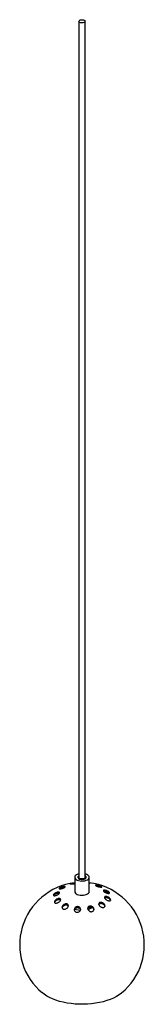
# Paper-space layout '_Trimetric' of a CAD drawing. Header units: millimetres. Extents: x -60 to 60, y -88 to 859.
import ezdxf

# ---------------------------------------------------------------- set-up
doc = ezdxf.new("R2010")
doc.units = ezdxf.units.MM

psp = doc.layouts.new('_Trimetric')

# ---------------------------------------------------------------- linework, layer by layer
at = {"color": 7, "linetype": 'Continuous', "lineweight": 25}
for p, q in [((-3, 857.17), (-3, 33.75)), ((3, 33.75), (3, 857.17)), ((-7, 34.12), (-7, 20.4)), ((3.27, 37.3), (3, 37.37)), ((3.05, 34.03), (3, 34.31)), ((7, 20.4), (7, 34.12)), ((-6.85, 3.62), (-5.21, 3.08))]:
    psp.add_line(p, q, dxfattribs=at)
at = {"color": 7, "linetype": 'Continuous', "lineweight": 25, "flags": 128}
for points in [[(-1.67, 858.45), (-0.72, 858.67), (0.32, 858.7), (1.32, 858.55), (2.16, 858.24), (2.74, 857.79), (2.99, 857.27), (2.88, 856.74), (2.42, 856.26), (1.67, 855.88), (0.72, 855.67), (-0.32, 855.63), (-1.32, 855.78), (-2.16, 856.1), (-2.74, 856.54), (-2.99, 857.06), (-2.88, 857.6), (-2.42, 858.08), (-1.67, 858.45)], [(-3, 37.37), (-4.16, 37.01), (-5.31, 36.47), (-6.19, 35.8), (-6.76, 35.05), (-7, 34.25), (-6.88, 33.44), (-6.41, 32.67), (-5.63, 31.97), (-4.56, 31.38), (-3.27, 30.93), (-1.81, 30.63), (-0.26, 30.51), (1.31, 30.57), (2.8, 30.81), (4.16, 31.22), (5.31, 31.77), (6.19, 32.43), (6.76, 33.18), (7, 33.98), (6.88, 34.79), (6.41, 35.56), (5.63, 36.26), (4.56, 36.85), (3.27, 37.3), (3.27, 37.3)], [(-3, 35.48), (-3.39, 35.21), (-3.86, 34.65), (-4, 34.04), (-3.77, 33.43), (-3.22, 32.89), (-2.37, 32.46), (-1.32, 32.17), (-0.15, 32.06), (1.04, 32.13), (2.13, 32.37), (3.03, 32.77), (3.67, 33.29), (3.98, 33.89), (3.93, 34.5), (3.54, 35.08), (3, 35.48)], [(-3, 35.4), (-3.44, 35.07), (-3.84, 34.47), (-3.86, 33.84), (-3.51, 33.24), (-2.82, 32.73), (-1.84, 32.35), (-0.69, 32.14)], [(-0.56, 32.52), (-1.59, 32.71), (-2.42, 33.08), (-2.96, 33.57), (-3.15, 34.12), (-3, 34.61)], [(-3, 34.31), (-3.05, 34.04), (-3.05, 34.03)], [(-0.69, 32.14), (0.53, 32.13), (1.7, 32.31), (2.7, 32.66), (3.44, 33.17), (3.84, 33.76), (3.86, 34.39), (3.51, 34.99), (3, 35.4)], [(3, 34.61), (3.15, 34.11), (2.96, 33.55), (2.41, 33.07), (1.56, 32.71), (0.53, 32.52), (-0.56, 32.52)], [(-7, 20.4), (-6.88, 19.73), (-6.41, 18.96), (-5.63, 18.26), (-4.56, 17.67), (-3.27, 17.21), (-1.81, 16.92), (-0.26, 16.8), (1.31, 16.86), (2.8, 17.1), (4.16, 17.5), (5.31, 18.05), (6.19, 18.72), (6.76, 19.47), (7, 20.27), (7, 20.4)], [(-5.21, 3.08), (-3.36, 2.68), (-1.66, 2.48)], [(38.16, -77.13), (37.91, -77.34), (35.62, -79.02), (33.05, -80.58), (30.22, -82.02), (27.15, -83.33), (23.87, -84.5), (20.41, -85.51), (16.78, -86.35), (13.03, -87.03), (9.17, -87.54), (5.24, -87.87), (1.27, -88.02), (-2.71, -87.98), (-6.67, -87.77), (-10.58, -87.38), (-14.4, -86.81), (-18.11, -86.07), (-21.68, -85.16), (-25.08, -84.09), (-28.29, -82.88), (-31.27, -81.52), (-34.01, -80.03), (-36.48, -78.42), (-38.16, -77.13)]]:
    psp.add_lwpolyline(points, dxfattribs=at)
at = {"color": 7, "linetype": 'Continuous', "lineweight": 25}
for centre, radius, start, end in [((0, -30.83), 60, 96.69977, 230.50278), ((0, -30.83), 60, 309.49722, 83.30023), ((2.68, 13.89), 11.1, 285.03707, 307.90983)]:
    psp.add_arc(centre, radius, start, end, dxfattribs=at)
for points, knots in [([(-7.6, 27.65), (-7.91, 27.6), (-8.54, 27.5), (-9.48, 27.41), (-10.33, 27.36), (-11.02, 27.38), (-11.45, 27.47), (-11.51, 27.62), (-11.16, 27.81), (-10.46, 28.02), (-9.58, 28.21), (-8.64, 28.37), (-7.74, 28.48), (-7.24, 28.51), (-7, 28.53)], [0, 0, 0, 0, 0.077108, 0.154097, 0.234267, 0.321344, 0.415555, 0.514113, 0.611265, 0.701133, 0.781998, 0.857113, 0.931636, 1, 1, 1, 1]), ([(7, 28.53), (7.04, 28.52), (7.28, 28.47), (7.44, 28.36), (7.45, 28.23), (7.15, 28.18), (7, 28.15)], [0, 0, 0, 0, 0.054681, 0.361223, 0.694807, 1, 1, 1, 1]), ([(-21.61, 19.33), (-21.62, 19.19), (-21.65, 18.9), (-22.06, 18.36), (-22.69, 17.81), (-23.53, 17.28), (-24.52, 16.81), (-25.57, 16.46), (-26.55, 16.32), (-27.27, 16.42), (-27.63, 16.73), (-27.61, 17.19), (-27.29, 17.72), (-26.73, 18.28), (-25.95, 18.83), (-25, 19.33), (-23.94, 19.72), (-22.92, 19.93), (-22.11, 19.89), (-21.69, 19.65), (-21.63, 19.42), (-21.61, 19.33)], [0, 0, 0, 0, 0.046965, 0.093921, 0.1414, 0.191844, 0.24665, 0.305845, 0.367504, 0.427924, 0.483566, 0.533655, 0.580419, 0.62709, 0.676427, 0.730198, 0.7887, 0.850187, 0.911081, 0.967817, 1, 1, 1, 1]), ([(-27.36, 16.58), (-27.32, 16.64), (-27.19, 16.87), (-26.71, 17.32), (-25.95, 17.87), (-24.99, 18.38), (-23.93, 18.78), (-22.92, 18.99), (-22.15, 18.98), (-21.92, 18.8), (-21.83, 18.73)], [0, 0, 0, 0, 0.0446106, 0.1643605, 0.2913267, 0.4301719, 0.5816545, 0.7410543, 0.8987132, 1, 1, 1, 1]), ([(-18.37, 23.61), (-18.72, 23.49), (-19.41, 23.26), (-20.41, 23.05), (-21.28, 22.95), (-21.9, 22.99), (-22.16, 23.2), (-22, 23.52), (-21.51, 23.91), (-20.8, 24.29), (-19.96, 24.65), (-19.02, 24.97), (-18.05, 25.23), (-17.14, 25.37), (-16.42, 25.36), (-16.06, 25.19), (-16.1, 24.88), (-16.5, 24.5), (-17.16, 24.12), (-17.82, 23.81), (-18.24, 23.66), (-18.37, 23.61)], [0, 0, 0, 0, 0.055011, 0.109881, 0.168516, 0.230034, 0.290877, 0.34731, 0.398088, 0.445125, 0.491632, 0.540476, 0.593585, 0.651495, 0.71276, 0.773983, 0.831439, 0.883538, 0.931576, 0.978306, 1, 1, 1, 1]), ([(-21.39, 22.98), (-21.2, 23.09), (-20.81, 23.32), (-19.99, 23.67), (-19.06, 24), (-18.09, 24.26), (-17.24, 24.41), (-16.88, 24.4), (-16.72, 24.39)], [0, 0, 0, 0, 0.141735, 0.301272, 0.468887, 0.651577, 0.851503, 1, 1, 1, 1]), ([(-7, 27.77), (-7.04, 27.76), (-7.22, 27.72), (-7.43, 27.68), (-7.6, 27.65)], [0, 0, 0, 0, 0.232569, 1, 1, 1, 1]), ([(15.92, 25.09), (15.61, 25.18), (14.99, 25.35), (14.16, 25.67), (13.54, 25.99), (13.18, 26.27), (13.1, 26.5), (13.33, 26.65), (13.89, 26.7), (14.77, 26.62), (15.86, 26.4), (16.96, 26.1), (17.89, 25.76), (18.59, 25.44), (19.02, 25.15), (19.19, 24.91), (19.06, 24.74), (18.59, 24.67), (17.79, 24.71), (16.84, 24.86), (16.18, 25.02), (15.92, 25.09)], [0, 0, 0, 0, 0.048658, 0.097402, 0.14447, 0.191507, 0.240955, 0.294492, 0.352584, 0.413876, 0.475043, 0.532216, 0.583698, 0.631051, 0.677437, 0.725818, 0.778269, 0.835553, 0.896517, 0.957973, 1, 1, 1, 1]), ([(14.11, 25.71), (14.34, 25.69), (14.85, 25.65), (15.9, 25.43), (16.97, 25.12), (17.72, 24.86), (17.99, 24.73), (18.02, 24.71)], [0, 0, 0, 0, 0.220008, 0.489798, 0.740926, 0.965986, 1, 1, 1, 1]), ([(20.55, 21.15), (20.54, 21.28), (20.52, 21.54), (20.88, 21.76), (21.5, 21.83), (22.38, 21.72), (23.44, 21.41), (24.55, 20.93), (25.52, 20.35), (26.18, 19.78), (26.52, 19.31), (26.55, 18.94), (26.3, 18.69), (25.76, 18.58), (24.96, 18.65), (23.93, 18.9), (22.81, 19.33), (21.78, 19.88), (21.03, 20.44), (20.66, 20.88), (20.57, 21.09), (20.55, 21.15)], [0, 0, 0, 0, 0.049713, 0.099318, 0.151742, 0.208794, 0.269564, 0.331145, 0.389565, 0.442388, 0.490474, 0.536803, 0.584482, 0.635835, 0.691989, 0.752301, 0.814013, 0.87323, 0.927329, 0.976606, 1, 1, 1, 1]), ([(20.81, 20.74), (20.84, 20.76), (20.97, 20.86), (21.5, 20.89), (22.35, 20.78), (23.42, 20.46), (24.54, 19.97), (25.49, 19.39), (26.06, 18.94), (26.19, 18.74), (26.22, 18.71)], [0, 0, 0, 0, 0.035497, 0.177832, 0.333205, 0.49922, 0.667803, 0.827642, 0.971626, 1, 1, 1, 1]), ([(-20.65, 13.1), (-20.59, 12.92), (-20.46, 12.56), (-20.65, 11.89), (-21.11, 11.17), (-21.84, 10.46), (-22.82, 9.82), (-23.92, 9.37), (-24.99, 9.19), (-25.84, 9.32), (-26.36, 9.7), (-26.57, 10.24), (-26.48, 10.88), (-26.11, 11.58), (-25.45, 12.31), (-24.54, 12.99), (-23.45, 13.51), (-22.35, 13.76), (-21.43, 13.7), (-20.88, 13.43), (-20.71, 13.18), (-20.65, 13.1)], [0, 0, 0, 0, 0.0481744, 0.0962742, 0.1463615, 0.2007641, 0.2596236, 0.3211993, 0.3818959, 0.4380424, 0.488564, 0.5354928, 0.5820523, 0.6310709, 0.6844188, 0.7425466, 0.8038994, 0.8650101, 0.9222062, 0.9740474, 1, 1, 1, 1]), ([(-26.41, 9.96), (-26.31, 10.17), (-26.11, 10.63), (-25.46, 11.35), (-24.55, 12.04), (-23.46, 12.57), (-22.35, 12.83), (-21.43, 12.78), (-20.88, 12.51), (-20.71, 12.26), (-20.65, 12.18)], [0, 0, 0, 0, 0.107639, 0.236406, 0.377164, 0.526083, 0.674466, 0.813024, 0.938117, 1, 1, 1, 1]), ([(17.98, 5.73), (17.65, 5.96), (16.99, 6.43), (16.33, 7.33), (16.03, 8.25), (16.14, 9.05), (16.6, 9.63), (17.29, 9.96), (18.13, 10.04), (19.06, 9.89), (20.03, 9.49), (20.96, 8.85), (21.69, 8), (22.11, 7.07), (22.11, 6.21), (21.74, 5.55), (21.11, 5.16), (20.31, 5.01), (19.41, 5.1), (18.6, 5.37), (18.14, 5.63), (17.98, 5.73)], [0, 0, 0, 0, 0.061518, 0.123041, 0.183837, 0.240375, 0.291597, 0.339191, 0.385982, 0.434597, 0.486954, 0.543894, 0.604599, 0.666207, 0.724745, 0.777708, 0.825878, 0.87221, 0.919824, 0.971067, 1, 1, 1, 1]), ([(21.61, 14.64), (21.62, 14.82), (21.65, 15.17), (22.06, 15.52), (22.68, 15.69), (23.51, 15.65), (24.5, 15.39), (25.56, 14.9), (26.54, 14.21), (27.27, 13.42), (27.62, 12.67), (27.61, 12.08), (27.29, 11.67), (26.73, 11.46), (25.96, 11.44), (25.01, 11.64), (23.96, 12.07), (22.93, 12.71), (22.12, 13.47), (21.69, 14.15), (21.63, 14.51), (21.61, 14.64)], [0, 0, 0, 0, 0.046961, 0.093913, 0.141369, 0.191766, 0.246515, 0.305663, 0.367311, 0.427771, 0.483484, 0.533633, 0.580418, 0.627071, 0.676362, 0.730074, 0.788523, 0.849992, 0.910918, 0.967718, 1, 1, 1, 1]), ([(21.71, 14.22), (21.71, 14.22), (21.75, 14.38), (22.08, 14.58), (22.68, 14.76), (23.52, 14.72), (24.51, 14.45), (25.57, 13.95), (26.54, 13.24), (27.22, 12.53), (27.39, 12.11), (27.45, 11.95)], [0, 0, 0, 0, 0.000771, 0.112898, 0.226322, 0.347078, 0.47864, 0.621141, 0.769859, 0.915558, 1, 1, 1, 1]), ([(-14.58, 4.32), (-14.9, 4.12), (-15.53, 3.71), (-16.62, 3.42), (-17.62, 3.44), (-18.39, 3.75), (-18.91, 4.27), (-19.17, 4.94), (-19.14, 5.74), (-18.78, 6.61), (-18.08, 7.46), (-17.1, 8.15), (-15.99, 8.54), (-14.94, 8.6), (-14.09, 8.37), (-13.49, 7.91), (-13.16, 7.28), (-13.11, 6.52), (-13.37, 5.67), (-13.89, 4.9), (-14.38, 4.49), (-14.58, 4.32)], [0, 0, 0, 0, 0.057416, 0.114995, 0.168215, 0.216584, 0.262928, 0.31039, 0.361371, 0.417119, 0.477158, 0.538892, 0.598443, 0.652987, 0.702581, 0.749542, 0.796722, 0.846523, 0.900525, 0.959038, 1, 1, 1, 1]), ([(-19.06, 4.8), (-18.98, 5.06), (-18.81, 5.63), (-18.13, 6.47), (-17.17, 7.18), (-16.05, 7.6), (-15, 7.68), (-14.13, 7.47), (-13.54, 7.01), (-13.24, 6.61), (-13.22, 6.35), (-13.22, 6.33)], [0, 0, 0, 0, 0.113206, 0.251722, 0.39485, 0.533304, 0.659956, 0.774551, 0.882479, 0.990564, 1, 1, 1, 1]), ([(-4.06, 5.88), (-3.75, 5.84), (-3.14, 5.76), (-2.36, 5.32), (-1.77, 4.69), (-1.43, 3.88), (-1.41, 2.95), (-1.77, 1.99), (-2.5, 1.16), (-3.47, 0.61), (-4.52, 0.4), (-5.48, 0.51), (-6.3, 0.87), (-6.95, 1.44), (-7.37, 2.21), (-7.49, 3.12), (-7.24, 4.1), (-6.61, 4.97), (-5.69, 5.6), (-4.78, 5.87), (-4.24, 5.87), (-4.06, 5.88)], [0, 0, 0, 0, 0.047487, 0.094925, 0.143773, 0.196501, 0.253816, 0.314732, 0.376232, 0.434353, 0.486834, 0.534719, 0.581045, 0.628887, 0.680507, 0.736946, 0.797436, 0.859105, 0.918062, 0.971832, 1, 1, 1, 1]), ([(-7.35, 2.48), (-7.3, 2.7), (-7.2, 3.26), (-6.6, 4.04), (-5.69, 4.68), (-4.78, 4.95), (-4.24, 4.95), (-4.06, 4.95)], [0, 0, 0, 0, 0.165348, 0.420565, 0.664099, 0.885366, 1, 1, 1, 1]), ([(-4.06, 4.95), (-3.75, 4.91), (-3.14, 4.83), (-2.35, 4.4), (-1.79, 3.76), (-1.49, 3.24), (-1.49, 2.93), (-1.49, 2.92)], [0, 0, 0, 0, 0.2379, 0.47554, 0.720493, 0.985589, 1, 1, 1, 1]), ([(8.08, 6.41), (8.4, 6.37), (9.05, 6.31), (9.97, 5.87), (10.74, 5.23), (11.3, 4.38), (11.53, 3.41), (11.36, 2.44), (10.8, 1.66), (9.98, 1.17), (9.05, 0.99), (8.11, 1.09), (7.21, 1.43), (6.4, 2.02), (5.76, 2.82), (5.42, 3.77), (5.47, 4.75), (5.93, 5.59), (6.69, 6.16), (7.45, 6.39), (7.92, 6.4), (8.08, 6.41)], [0, 0, 0, 0, 0.049673, 0.099238, 0.151606, 0.208601, 0.269337, 0.330933, 0.389415, 0.442312, 0.490441, 0.536772, 0.584417, 0.635712, 0.691805, 0.752076, 0.813794, 0.873066, 0.927235, 0.976561, 1, 1, 1, 1]), ([(5.54, 3.64), (5.54, 3.69), (5.54, 4.06), (5.94, 4.65), (6.67, 5.23), (7.44, 5.46), (7.91, 5.48), (8.06, 5.48)], [0, 0, 0, 0, 0.049581, 0.35373, 0.630847, 0.88216, 1, 1, 1, 1]), ([(8.06, 5.48), (8.38, 5.45), (9.03, 5.39), (9.95, 4.96), (10.71, 4.31), (11.24, 3.59), (11.33, 3.08), (11.36, 2.88)], [0, 0, 0, 0, 0.202364, 0.40428, 0.617906, 0.851115, 1, 1, 1, 1]), ([(16.2, 7.95), (16.21, 8.03), (16.25, 8.35), (16.67, 8.74), (17.35, 9.05), (18.2, 9.11), (19.14, 8.93), (20.11, 8.51), (21.02, 7.84), (21.73, 7.02), (21.92, 6.43), (22.01, 6.15)], [0, 0, 0, 0, 0.038787, 0.155461, 0.264017, 0.371247, 0.483252, 0.604408, 0.736491, 0.877229, 1, 1, 1, 1])]:
    psp.add_open_spline(points, degree=3, knots=knots, dxfattribs=at)

doc.saveas('drawing.dxf')
